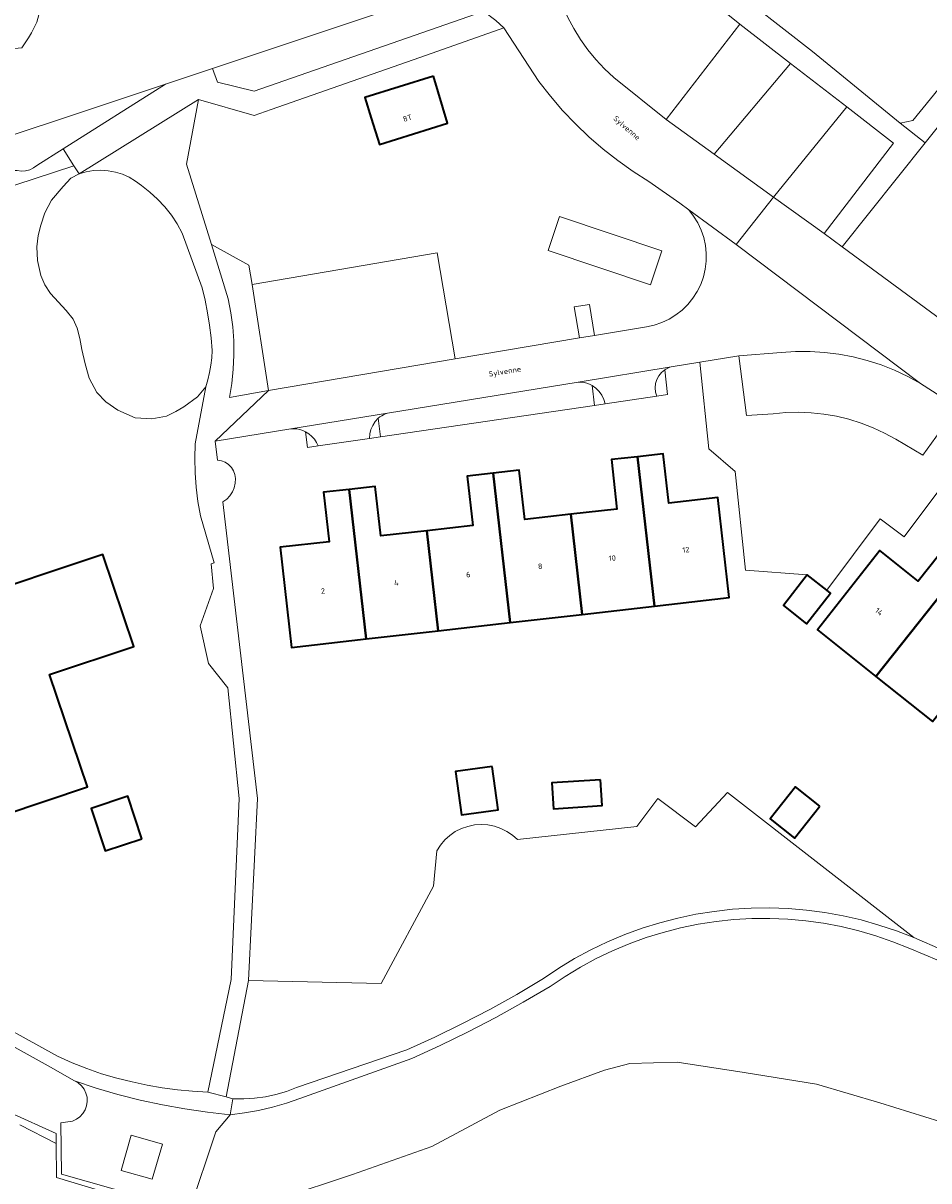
# Model space of a CAD drawing. Header units: metres. Extents: x 229229 to 231729, y 593167 to 595667.
# Tile 186 of 256: x 230809 to 230884, y 594120 to 594216. Entities that reach past the tile are written whole.
import ezdxf
from ezdxf.enums import TextEntityAlignment as Align

# ---------------------------------------------------------------- set-up
doc = ezdxf.new("R2010")
doc.units = ezdxf.units.M
for name, color, linetype, lineweight in [('B-WE-GR-GROENVOORZIENING-GV', 80, 'Continuous', 18), ('B-WE-OG-BEBOUWING-GV', 7, 'Continuous', 35), ('B-WE-OG-BEBOUWING-T18', 10, 'Continuous', 18), ('B-WE-OG-BEBOUWING_SCHUUR-GV', 7, 'Continuous', 35), ('B-WE-OG-TERREIN_ERF-GV', 7, 'Continuous', 18), ('B-WE-OG-TOPOGRAFIE-T18', 10, 'Continuous', 18), ('B-WE-OG-WATER-GV', 130, 'Continuous', 18), ('B-WE-OG-WATER_SLOOT-GV', 120, 'Continuous', 18), ('B-WE-VH-VERHARDING_GESLOTEN-GV', 252, 'Continuous', 18), ('B-WE-VH-VERHARDING_HALFVERHARDING-GV', 252, 'Continuous', 18), ('B-WE-VH-VERHARDING_OPEN-GV', 252, 'Continuous', 18)]:
    doc.layers.add(name, color=color, linetype=linetype, lineweight=lineweight)
doc.styles.add('NLCS-ISO-M250-T18', font='NLCS-ISO.ttf', dxfattribs={"height": 0.45})

msp = doc.modelspace()

# ---------------------------------------------------------------- linework, layer by layer
at = {"layer": 'B-WE-GR-GROENVOORZIENING-GV'}
for points in [[(230808.34, 594237.013), (230805.001, 594236.575), (230805.89, 594229.42), (230807.39, 594217.77), (230807.852, 594214.137), (230808.711, 594214.244), (230809.004, 594214.641), (230809.276, 594215.052), (230809.528, 594215.476), (230809.757, 594215.913), (230809.965, 594216.36), (230810.213, 594217.259), (230810.385, 594218.175), (230810.482, 594219.103), (230810.502, 594220.035), (230810.445, 594220.966)], [(230858.126, 594224.353), (230857.117, 594224.365), (230852.881, 594219.713), (230853.181, 594218.703), (230853.547, 594217.715), (230853.978, 594216.753), (230854.471, 594215.822), (230855.025, 594214.926), (230855.636, 594214.068), (230856.303, 594213.252), (230857.023, 594212.482), (230857.792, 594211.762), (230862.144, 594208.286), (230868.251, 594216.194)], [(230846.963, 594217.255), (230846.27, 594217.571), (230845.552, 594217.826), (230844.815, 594218.02), (230844.065, 594218.15), (230843.306, 594218.216), (230842.544, 594218.217), (230841.785, 594218.154), (230841.034, 594218.026), (230824.523, 594212.512), (230824.953, 594211.394), (230827.972, 594210.634)], [(230860.703, 594203.156), (230859.393, 594203.986), (230858.126, 594204.879), (230856.904, 594205.835), (230855.732, 594206.85), (230854.612, 594207.922), (230853.546, 594209.049), (230852.538, 594210.227), (230851.589, 594211.454), (230848.669, 594215.892), (230842.257, 594213.636), (230829.397, 594209.113), (230827.985, 594208.616), (230823.364, 594209.943), (230822.385, 594204.593), (230824.444, 594197.938), (230827.531, 594196.207), (230827.811, 594194.622), (230843.164, 594197.239), (230844.642, 594188.455), (230854.939, 594190.186), (230854.508, 594192.752), (230855.771, 594192.965), (230856.202, 594190.398), (230860.506, 594191.111), (230861.152, 594191.251), (230861.778, 594191.463), (230862.376, 594191.743), (230862.939, 594192.089), (230863.46, 594192.496), (230863.932, 594192.958), (230864.35, 594193.471), (230864.707, 594194.027), (230865, 594194.619), (230865.224, 594195.241), (230865.378, 594195.884), (230865.458, 594196.54), (230865.464, 594197.201), (230865.397, 594197.858), (230865.256, 594198.504), (230865.044, 594199.13), (230864.763, 594199.728), (230864.416, 594200.29), (230864.009, 594200.811), (230863.265, 594201.356)], [(230838.367, 594206.219), (230837.692, 594208.393), (230837.157, 594210.119), (230842.837, 594211.879), (230844.017, 594207.999)], [(230853.305, 594200.245), (230861.79, 594197.4), (230860.842, 594194.574), (230852.348, 594197.422)], [(230888.625, 594182.738), (230886.282, 594184.438), (230883.404, 594180.463), (230881.173, 594181.796), (230880.245, 594182.302), (230879.286, 594182.745), (230878.299, 594183.125), (230877.29, 594183.44), (230876.263, 594183.688), (230875.221, 594183.869), (230874.17, 594183.98), (230873.114, 594184.023), (230872.058, 594183.997), (230871.005, 594183.901), (230868.785, 594183.749), (230868.164, 594188.699), (230864.918, 594188.171), (230865.673, 594180.996), (230867.867, 594179.103), (230868.704, 594170.93), (230873.837, 594170.536), (230875.452, 594169.28), (230879.865, 594175.197), (230881.876, 594173.697)], [(230856.006, 594186.235), (230855.791, 594186.344), (230855.565, 594186.429), (230855.331, 594186.49), (230855.091, 594186.524), (230854.85, 594186.532), (230839.036, 594183.958), (230838.87, 594183.897), (230838.709, 594183.822), (230838.555, 594183.734), (230838.408, 594183.634), (230838.271, 594183.522), (230838.446, 594181.988), (230856.19, 594184.595)], [(230832.248, 594182.399), (230832.391, 594181.098), (230833.282, 594181.229), (230833.147, 594181.518), (230832.972, 594181.784), (230832.761, 594182.023), (230832.518, 594182.229)], [(230882.666, 594140.476), (230867.22, 594152.494), (230864.555, 594149.67), (230861.451, 594152.004), (230859.705, 594149.682), (230849.822, 594148.6), (230849.402, 594148.971), (230848.937, 594149.283), (230848.435, 594149.531), (230847.904, 594149.711), (230847.355, 594149.819), (230846.796, 594149.854), (230846.237, 594149.814), (230845.688, 594149.702), (230845.159, 594149.517), (230844.659, 594149.265), (230844.197, 594148.948), (230843.78, 594148.574), (230843.417, 594148.148), (230843.113, 594147.677), (230842.847, 594144.744), (230838.515, 594136.678), (230827.515, 594136.915), (230825.649, 594127.286), (230826.221, 594127.12), (230827.121, 594127.111), (230828.019, 594127.169), (230828.911, 594127.293), (230829.791, 594127.482), (230830.654, 594127.736), (230831.497, 594128.052), (230840.626, 594131.185), (230842.958, 594132.236), (230845.259, 594133.352), (230847.527, 594134.533), (230849.762, 594135.777), (230851.961, 594137.083), (230853.235, 594137.94), (230854.549, 594138.734), (230855.9, 594139.464), (230857.285, 594140.129), (230858.7, 594140.725), (230860.142, 594141.253), (230861.607, 594141.711), (230863.093, 594142.098), (230864.596, 594142.413), (230866.113, 594142.655), (230867.639, 594142.823), (230869.172, 594142.918), (230870.707, 594142.939), (230872.242, 594142.886), (230873.772, 594142.76), (230875.295, 594142.559), (230876.806, 594142.286), (230878.302, 594141.94), (230879.779, 594141.522), (230881.235, 594141.034)], [(230817.788, 594124.095), (230816.954, 594121.18), (230819.533, 594120.452), (230820.392, 594123.366)]]:
    msp.add_lwpolyline(points, close=True, dxfattribs=at)
at = {"layer": 'B-WE-OG-BEBOUWING-GV'}
for points in [[(230842.837, 594211.879), (230837.157, 594210.119), (230837.692, 594208.393), (230838.367, 594206.219), (230844.017, 594207.999)], [(230859.75, 594180.34), (230857.6, 594180.1), (230858.06, 594176), (230854.235, 594175.57), (230855.18, 594167.273), (230861.16, 594167.954)], [(230859.75, 594180.34), (230861.16, 594167.954), (230867.36, 594168.66), (230866.43, 594176.95), (230862.36, 594176.49), (230861.9, 594180.58)], [(230847.795, 594178.985), (230845.65, 594178.74), (230846.11, 594174.64), (230842.295, 594174.205), (230843.239, 594165.913), (230849.206, 594166.593)], [(230855.18, 594167.273), (230854.235, 594175.57), (230850.41, 594175.14), (230849.94, 594179.23), (230847.795, 594178.985), (230849.206, 594166.593)], [(230835.865, 594177.635), (230833.72, 594177.39), (230834.19, 594173.29), (230830.13, 594172.83), (230831.09, 594164.53), (230837.27, 594165.234)], [(230835.865, 594177.635), (230837.27, 594165.234), (230843.239, 594165.913), (230842.295, 594174.205), (230838.48, 594173.77), (230838.01, 594177.88)], [(230887.295, 594171.9), (230885.6, 594173.25), (230883.03, 594170.02), (230879.85, 594172.56), (230874.67, 594165.99), (230879.516, 594162.131)], [(230887.295, 594171.9), (230879.516, 594162.131), (230884.222, 594158.384), (230889.43, 594164.925), (230886.42, 594167.32), (230888.99, 594170.55), (230890.24, 594172.119), (230888.545, 594173.469)], [(230875.452, 594169.28), (230873.837, 594170.536), (230871.861, 594167.996), (230873.783, 594166.501), (230875.759, 594169.041)], [(230847.709, 594154.674), (230844.669, 594154.261), (230845.159, 594150.65), (230848.199, 594151.063)], [(230856.706, 594153.566), (230852.658, 594153.309), (230852.794, 594151.166), (230856.842, 594151.423)], [(230818.68, 594148.68), (230817.51, 594152.2), (230814.47, 594151.18), (230815.63, 594147.67)]]:
    msp.add_lwpolyline(points, close=True, dxfattribs=at)
msp.add_lwpolyline([(230807.18, 594150.63), (230814.16, 594152.98), (230811.03, 594162.28), (230818, 594164.62), (230815.44, 594172.23), (230803.83, 594168.36)], dxfattribs=at)
at = {"layer": 'B-WE-OG-BEBOUWING_SCHUUR-GV'}
msp.add_lwpolyline([(230874.88, 594151.364), (230872.851, 594152.966), (230870.759, 594150.317), (230872.788, 594148.715)], close=True, dxfattribs=at)
at = {"layer": 'B-WE-OG-TERREIN_ERF-GV'}
for points in [[(230859.512, 594225.457), (230874.263, 594213.923), (230881.542, 594207.998), (230882.58, 594208.195), (230906.862, 594238.028)], [(230797.673, 594138.385), (230811.689, 594130.641), (230812.882, 594130.1), (230814.099, 594129.617), (230815.339, 594129.194), (230816.598, 594128.832), (230817.873, 594128.532), (230819.112, 594128.259), (230820.361, 594128.036), (230821.618, 594127.862), (230822.881, 594127.738), (230824.148, 594127.664), (230826.079, 594137.005), (230826.73, 594152.003), (230825.794, 594161.174), (230824.19, 594163.199), (230823.493, 594166.309), (230824.614, 594169.42), (230824.412, 594171.455), (230824.666, 594171.536), (230823.527, 594175.435), (230823.317, 594176.619), (230823.169, 594177.813), (230823.082, 594179.013), (230823.058, 594180.216), (230823.096, 594181.418), (230823.968, 594186.12), (230823.274, 594185.301), (230822.142, 594184.471), (230821.487, 594184.074), (230820.718, 594183.693), (230819.497, 594183.476), (230818.12, 594183.561), (230816.668, 594184.198), (230815.693, 594184.887), (230814.949, 594185.66), (230814.307, 594186.838), (230813.968, 594188.026), (230813.701, 594189.222), (230813.533, 594190.131), (230813.313, 594191.005), (230812.966, 594191.747), (230812.4, 594192.457), (230811.104, 594193.879), (230810.621, 594194.598), (230810.286, 594195.357), (230810.016, 594196.606), (230809.966, 594197.735), (230810.075, 594198.668), (230810.298, 594199.523), (230810.639, 594200.541), (230811.169, 594201.611), (230812.139, 594202.75), (230812.772, 594203.424), (230813.468, 594203.78), (230813.029, 594204.46), (230790.741, 594197.168)], [(230888.625, 594182.738), (230881.876, 594173.697), (230879.865, 594175.197), (230875.452, 594169.28), (230875.759, 594169.041), (230873.783, 594166.501), (230871.861, 594167.996), (230873.837, 594170.536), (230868.704, 594170.93), (230867.867, 594179.103), (230865.673, 594180.996), (230864.918, 594188.171), (230862.54, 594187.784), (230862.431, 594187.749), (230862.324, 594187.708), (230862.22, 594187.66), (230862.119, 594187.605), (230862.022, 594187.544), (230862.254, 594185.486), (230861.363, 594185.355), (230857.081, 594184.726), (230856.19, 594184.595), (230838.446, 594181.988), (230837.555, 594181.857), (230833.282, 594181.229), (230832.391, 594181.098), (230832.248, 594182.399), (230832.017, 594182.506), (230831.774, 594182.585), (230831.525, 594182.637), (230831.271, 594182.659), (230831.016, 594182.652), (230824.753, 594181.633), (230824.952, 594180.06), (230825.28, 594180.003), (230825.588, 594179.879), (230825.863, 594179.693), (230826.093, 594179.453), (230826.268, 594179.171), (230826.38, 594178.858), (230826.423, 594178.528), (230826.415, 594178.145), (230826.335, 594177.771), (230826.186, 594177.418), (230825.973, 594177.1), (230825.704, 594176.828), (230825.388, 594176.611), (230828.252, 594152.009), (230827.515, 594136.915), (230838.515, 594136.678), (230842.847, 594144.744), (230843.113, 594147.677), (230843.417, 594148.148), (230843.78, 594148.574), (230844.197, 594148.948), (230844.659, 594149.265), (230845.159, 594149.517), (230845.688, 594149.702), (230846.237, 594149.814), (230846.796, 594149.854), (230847.355, 594149.819), (230847.904, 594149.711), (230848.435, 594149.531), (230848.937, 594149.283), (230849.402, 594148.971), (230849.822, 594148.6), (230859.705, 594149.682), (230861.451, 594152.004), (230864.555, 594149.67), (230867.22, 594152.494), (230882.666, 594140.476), (230885.082, 594139.452)], [(230884.222, 594158.384), (230879.516, 594162.131), (230874.67, 594165.99), (230879.85, 594172.56), (230883.03, 594170.02), (230885.6, 594173.25)], [(230803.83, 594168.36), (230815.44, 594172.23), (230818, 594164.62), (230811.03, 594162.28), (230814.16, 594152.98), (230807.18, 594150.63)]]:
    msp.add_lwpolyline(points, dxfattribs=at)
for points in [[(230907.482, 594175.117), (230930.007, 594203.733), (230900.296, 594227.207), (230883.604, 594206.348), (230876.714, 594197.737)], [(230861.16, 594167.954), (230855.18, 594167.273), (230849.206, 594166.593), (230843.239, 594165.913), (230837.27, 594165.234), (230831.09, 594164.53), (230830.13, 594172.83), (230834.19, 594173.29), (230833.72, 594177.39), (230835.865, 594177.635), (230838.01, 594177.88), (230838.48, 594173.77), (230842.295, 594174.205), (230846.11, 594174.64), (230845.65, 594178.74), (230847.795, 594178.985), (230849.94, 594179.23), (230850.41, 594175.14), (230854.235, 594175.57), (230858.06, 594176), (230857.6, 594180.1), (230859.75, 594180.34), (230861.9, 594180.58), (230862.36, 594176.49), (230866.43, 594176.95), (230867.36, 594168.66)], [(230847.709, 594154.674), (230848.199, 594151.063), (230845.159, 594150.65), (230844.669, 594154.261)], [(230856.706, 594153.566), (230856.842, 594151.423), (230852.794, 594151.166), (230852.658, 594153.309)], [(230817.51, 594152.2), (230818.68, 594148.68), (230815.63, 594147.67), (230814.47, 594151.18)]]:
    msp.add_lwpolyline(points, close=True, dxfattribs=at)
at = {"layer": 'B-WE-OG-WATER-GV'}
for points in [[(230886.076, 594124.84), (230879.851, 594126.79), (230874.609, 594128.331), (230868.607, 594129.303), (230863.051, 594130.148), (230859.114, 594130.041), (230857.02, 594129.482), (230853.394, 594128.164), (230848.361, 594126.179), (230842.723, 594123.178), (230836.125, 594120.841), (230830.151, 594118.867)], [(230819.842, 594118.104), (230811.608, 594120.586), (230811.578, 594123.425), (230808.546, 594124.965)]]:
    msp.add_lwpolyline(points, dxfattribs=at)
at = {"layer": 'B-WE-OG-WATER_SLOOT-GV'}
for points in [[(230884.72, 594138.573), (230882.324, 594139.576), (230880.94, 594140.132), (230879.531, 594140.62), (230878.1, 594141.038), (230876.65, 594141.387), (230875.185, 594141.664), (230873.709, 594141.87), (230872.223, 594142.004), (230870.734, 594142.065), (230869.243, 594142.054), (230867.754, 594141.97), (230866.271, 594141.814), (230864.797, 594141.585), (230863.337, 594141.286), (230861.892, 594140.915), (230860.468, 594140.475), (230859.066, 594139.966), (230857.691, 594139.389), (230856.346, 594138.746), (230855.034, 594138.038), (230853.757, 594137.267), (230852.52, 594136.435), (230850.292, 594135.119), (230848.03, 594133.864), (230845.735, 594132.669), (230843.409, 594131.537), (230841.053, 594130.467), (230831.781, 594127.131), (230830.654, 594126.75), (230829.509, 594126.425), (230828.35, 594126.157), (230827.178, 594125.948), (230825.998, 594125.797), (230824.795, 594124.373), (230822.614, 594117.867), (230811.998, 594120.864), (230811.947, 594125.132), (230812.924, 594125.272), (230813.251, 594125.419), (230813.542, 594125.627), (230813.786, 594125.89), (230813.972, 594126.196), (230814.094, 594126.533), (230814.146, 594126.887), (230814.127, 594127.245), (230814.036, 594127.591), (230813.879, 594127.913), (230813.66, 594128.197), (230813.389, 594128.431), (230813.077, 594128.607), (230810.897, 594129.848), (230799.292, 594136.28)], [(230830.151, 594118.867), (230836.125, 594120.841), (230842.723, 594123.178), (230848.361, 594126.179), (230853.394, 594128.164), (230857.02, 594129.482), (230859.114, 594130.041), (230863.051, 594130.148), (230868.607, 594129.303), (230874.609, 594128.331), (230879.851, 594126.79), (230886.076, 594124.84)], [(230808.546, 594124.965), (230811.578, 594123.425), (230811.57, 594124.23), (230807.789, 594125.951)], [(230807.789, 594125.951), (230811.57, 594124.23), (230811.578, 594123.425), (230811.608, 594120.586), (230819.842, 594118.104)]]:
    msp.add_lwpolyline(points, dxfattribs=at)
at = {"layer": 'B-WE-VH-VERHARDING_GESLOTEN-GV'}
for points in [[(230779.346, 594197.479), (230820.62, 594211.217), (230824.523, 594212.512), (230841.034, 594218.026)], [(230848.025, 594216.484), (230848.354, 594216.195), (230848.669, 594215.892), (230851.589, 594211.454), (230852.538, 594210.227), (230853.546, 594209.049), (230854.612, 594207.922), (230855.732, 594206.85), (230856.904, 594205.835), (230858.126, 594204.879), (230859.393, 594203.986), (230860.703, 594203.156), (230863.265, 594201.356), (230864.009, 594200.811), (230867.944, 594197.929), (230871.048, 594201.84), (230866.127, 594205.408), (230862.144, 594208.286), (230857.792, 594211.762), (230857.023, 594212.482), (230856.303, 594213.252), (230855.636, 594214.068), (230855.025, 594214.926), (230854.471, 594215.822), (230853.978, 594216.753)], [(230809.965, 594216.36), (230809.757, 594215.913), (230809.528, 594215.476), (230809.276, 594215.052), (230809.004, 594214.641), (230808.711, 594214.244)], [(230885.082, 594139.452), (230882.666, 594140.476), (230881.235, 594141.034), (230879.779, 594141.522), (230878.302, 594141.94), (230876.806, 594142.286), (230875.295, 594142.559), (230873.772, 594142.76), (230872.242, 594142.886), (230870.707, 594142.939), (230869.172, 594142.918), (230867.639, 594142.823), (230866.113, 594142.655), (230864.596, 594142.413), (230863.093, 594142.098), (230861.607, 594141.711), (230860.142, 594141.253), (230858.7, 594140.725), (230857.285, 594140.129), (230855.9, 594139.464), (230854.549, 594138.734), (230853.235, 594137.94), (230851.961, 594137.083), (230849.762, 594135.777), (230847.527, 594134.533), (230845.259, 594133.352), (230842.958, 594132.236), (230840.626, 594131.185), (230831.497, 594128.052), (230830.654, 594127.736), (230829.791, 594127.482), (230828.911, 594127.293), (230828.019, 594127.169), (230827.121, 594127.111), (230826.221, 594127.12), (230825.998, 594125.797), (230827.178, 594125.948), (230828.35, 594126.157), (230829.509, 594126.425), (230830.654, 594126.75), (230831.781, 594127.131), (230841.053, 594130.467), (230843.409, 594131.537), (230845.735, 594132.669), (230848.03, 594133.864), (230850.292, 594135.119), (230852.52, 594136.435), (230853.757, 594137.267), (230855.034, 594138.038), (230856.346, 594138.746), (230857.691, 594139.389), (230859.066, 594139.966), (230860.468, 594140.475), (230861.892, 594140.915), (230863.337, 594141.286), (230864.797, 594141.585), (230866.271, 594141.814), (230867.754, 594141.97), (230869.243, 594142.054), (230870.734, 594142.065), (230872.223, 594142.004), (230873.709, 594141.87), (230875.185, 594141.664), (230876.65, 594141.387), (230878.1, 594141.038), (230879.531, 594140.62), (230880.94, 594140.132), (230882.324, 594139.576), (230884.72, 594138.573)]]:
    msp.add_lwpolyline(points, dxfattribs=at)
msp.add_lwpolyline([(230872.438, 594212.936), (230866.127, 594205.408), (230871.048, 594201.84), (230877.101, 594209.334)], close=True, dxfattribs=at)
at = {"layer": 'B-WE-VH-VERHARDING_HALFVERHARDING-GV'}
msp.add_lwpolyline([(230799.292, 594136.28), (230810.897, 594129.848), (230813.077, 594128.607), (230814.875, 594128.011), (230816.692, 594127.479), (230818.527, 594127.012), (230820.378, 594126.609), (230822.241, 594126.273), (230824.115, 594126.002), (230825.998, 594125.797), (230826.221, 594127.12), (230825.649, 594127.286), (230824.148, 594127.664), (230822.881, 594127.738), (230821.618, 594127.862), (230820.361, 594128.036), (230819.112, 594128.259), (230817.873, 594128.532), (230816.598, 594128.832), (230815.339, 594129.194), (230814.099, 594129.617), (230812.882, 594130.1), (230811.689, 594130.641), (230797.673, 594138.385)], dxfattribs=at)
at = {"layer": 'B-WE-VH-VERHARDING_OPEN-GV'}
for points in [[(230906.862, 594238.028), (230882.58, 594208.195), (230881.542, 594207.998), (230883.604, 594206.348), (230900.296, 594227.207)], [(230790.741, 594197.168), (230813.029, 594204.46), (230812.139, 594205.85), (230809.967, 594204.477), (230809.687, 594204.274), (230809.373, 594204.126), (230809.038, 594204.04), (230808.692, 594204.018)], [(230907.482, 594175.117), (230876.714, 594197.737), (230875.223, 594198.839), (230871.048, 594201.84), (230867.944, 594197.929), (230883.224, 594186.413), (230886.282, 594184.438)]]:
    msp.add_lwpolyline(points, dxfattribs=at)
for points in [[(230859.512, 594225.457), (230858.126, 594224.353), (230868.251, 594216.194), (230872.438, 594212.936), (230877.101, 594209.334), (230880.979, 594206.338), (230875.223, 594198.839), (230876.714, 594197.737), (230883.604, 594206.348), (230881.542, 594207.998), (230874.263, 594213.923)], [(230848.669, 594215.892), (230848.354, 594216.195), (230848.025, 594216.484), (230847.683, 594216.757), (230847.329, 594217.014), (230846.963, 594217.255), (230827.972, 594210.634), (230824.953, 594211.394), (230824.523, 594212.512), (230820.62, 594211.217), (230812.139, 594205.85), (230813.029, 594204.46), (230813.468, 594203.78), (230823.364, 594209.943), (230827.985, 594208.616), (230829.397, 594209.113), (230842.257, 594213.636)], [(230866.127, 594205.408), (230872.438, 594212.936), (230868.251, 594216.194), (230862.144, 594208.286)], [(230805.264, 594203.698), (230805.872, 594203.833), (230806.486, 594203.937), (230807.104, 594204.009), (230807.725, 594204.051), (230808.348, 594204.061), (230808.692, 594204.018), (230809.038, 594204.04), (230809.373, 594204.126), (230809.687, 594204.274), (230809.967, 594204.477), (230812.139, 594205.85), (230820.62, 594211.217), (230779.346, 594197.479), (230779.292, 594197.461), (230779.295, 594197.401), (230775.187, 594196.041), (230763.956, 594192.323), (230769.814, 594192.094)], [(230825.388, 594176.611), (230825.704, 594176.828), (230825.973, 594177.1), (230826.186, 594177.418), (230826.335, 594177.771), (230826.415, 594178.145), (230826.423, 594178.528), (230826.38, 594178.858), (230826.268, 594179.171), (230826.093, 594179.453), (230825.863, 594179.693), (230825.588, 594179.879), (230825.28, 594180.003), (230824.952, 594180.06), (230824.753, 594181.633), (230829.169, 594185.833), (230825.926, 594185.256), (230826.118, 594186.416), (230826.243, 594187.585), (230826.299, 594188.759), (230826.286, 594189.935), (230826.205, 594191.107), (230826.056, 594192.274), (230825.839, 594193.429), (230824.444, 594197.938), (230822.385, 594204.593), (230823.364, 594209.943), (230813.468, 594203.78), (230814.055, 594203.954), (230814.659, 594204.058), (230815.27, 594204.09), (230815.881, 594204.049), (230816.483, 594203.936), (230817.067, 594203.752), (230817.626, 594203.5), (230818.15, 594203.185), (230818.634, 594202.809), (230819.332, 594202.279), (230819.983, 594201.692), (230820.581, 594201.051), (230821.123, 594200.362), (230821.605, 594199.63), (230822.022, 594198.859), (230823.663, 594194.325), (230823.914, 594193.303), (230824.124, 594192.272), (230824.293, 594191.233), (230824.421, 594190.189), (230824.507, 594189.14), (230824.463, 594188.526), (230824.387, 594187.916), (230824.279, 594187.31), (230824.139, 594186.711), (230823.968, 594186.12), (230823.096, 594181.418), (230823.058, 594180.216), (230823.082, 594179.013), (230823.169, 594177.813), (230823.317, 594176.619), (230823.527, 594175.435), (230824.666, 594171.536), (230824.412, 594171.455), (230824.614, 594169.42), (230823.493, 594166.309), (230824.19, 594163.199), (230825.794, 594161.174), (230826.73, 594152.003), (230826.079, 594137.005), (230824.148, 594127.664), (230825.649, 594127.286), (230827.515, 594136.915), (230828.252, 594152.009)], [(230875.223, 594198.839), (230880.979, 594206.338), (230877.101, 594209.334), (230871.048, 594201.84)], [(230823.663, 594194.325), (230822.022, 594198.859), (230821.605, 594199.63), (230821.123, 594200.362), (230820.581, 594201.051), (230819.983, 594201.692), (230819.332, 594202.279), (230818.634, 594202.809), (230818.15, 594203.185), (230817.626, 594203.5), (230817.067, 594203.752), (230816.483, 594203.936), (230815.881, 594204.049), (230815.27, 594204.09), (230814.659, 594204.058), (230814.055, 594203.954), (230813.468, 594203.78), (230812.772, 594203.424), (230812.139, 594202.75), (230811.169, 594201.611), (230810.639, 594200.541), (230810.298, 594199.523), (230810.075, 594198.668), (230809.966, 594197.735), (230810.016, 594196.606), (230810.286, 594195.357), (230810.621, 594194.598), (230811.104, 594193.879), (230812.4, 594192.457), (230812.966, 594191.747), (230813.313, 594191.005), (230813.533, 594190.131), (230813.701, 594189.222), (230813.968, 594188.026), (230814.307, 594186.838), (230814.949, 594185.66), (230815.693, 594184.887), (230816.668, 594184.198), (230818.12, 594183.561), (230819.497, 594183.476), (230820.718, 594183.693), (230821.487, 594184.074), (230822.142, 594184.471), (230823.274, 594185.301), (230823.968, 594186.12), (230824.139, 594186.711), (230824.279, 594187.31), (230824.387, 594187.916), (230824.463, 594188.526), (230824.507, 594189.14), (230824.421, 594190.189), (230824.293, 594191.233), (230824.124, 594192.272), (230823.914, 594193.303)], [(230867.944, 594197.929), (230864.009, 594200.811), (230864.416, 594200.29), (230864.763, 594199.728), (230865.044, 594199.13), (230865.256, 594198.504), (230865.397, 594197.858), (230865.464, 594197.201), (230865.458, 594196.54), (230865.378, 594195.884), (230865.224, 594195.241), (230865, 594194.619), (230864.707, 594194.027), (230864.35, 594193.471), (230863.932, 594192.958), (230863.46, 594192.496), (230862.939, 594192.089), (230862.376, 594191.743), (230861.778, 594191.463), (230861.152, 594191.251), (230860.506, 594191.111), (230856.202, 594190.398), (230854.939, 594190.186), (230844.642, 594188.455), (230829.169, 594185.833), (230824.753, 594181.633), (230831.016, 594182.652), (230839.036, 594183.958), (230854.85, 594186.532), (230862.54, 594187.784), (230864.918, 594188.171), (230868.164, 594188.699), (230871.662, 594188.971), (230872.863, 594189.051), (230874.067, 594189.055), (230875.269, 594188.984), (230876.464, 594188.836), (230877.647, 594188.613), (230878.813, 594188.316), (230879.959, 594187.946), (230881.079, 594187.504), (230882.169, 594186.992), (230883.224, 594186.413)], [(230852.348, 594197.422), (230860.842, 594194.574), (230861.79, 594197.4), (230853.305, 594200.245)], [(230827.811, 594194.622), (230827.531, 594196.207), (230824.444, 594197.938), (230825.839, 594193.429), (230826.056, 594192.274), (230826.205, 594191.107), (230826.286, 594189.935), (230826.299, 594188.759), (230826.243, 594187.585), (230826.118, 594186.416), (230825.926, 594185.256), (230829.169, 594185.833)], [(230844.642, 594188.455), (230843.164, 594197.239), (230827.811, 594194.622), (230829.169, 594185.833)], [(230854.508, 594192.752), (230854.939, 594190.186), (230856.202, 594190.398), (230855.771, 594192.965)], [(230883.224, 594186.413), (230882.169, 594186.992), (230881.079, 594187.504), (230879.959, 594187.946), (230878.813, 594188.316), (230877.647, 594188.613), (230876.464, 594188.836), (230875.269, 594188.984), (230874.067, 594189.055), (230872.863, 594189.051), (230871.662, 594188.971), (230868.164, 594188.699), (230868.785, 594183.749), (230871.005, 594183.901), (230872.058, 594183.997), (230873.114, 594184.023), (230874.17, 594183.98), (230875.221, 594183.869), (230876.263, 594183.688), (230877.29, 594183.44), (230878.299, 594183.125), (230879.286, 594182.745), (230880.245, 594182.302), (230881.173, 594181.796), (230883.404, 594180.463), (230886.282, 594184.438)], [(230862.022, 594187.544), (230862.119, 594187.605), (230862.22, 594187.66), (230862.324, 594187.708), (230862.431, 594187.749), (230862.54, 594187.784), (230854.85, 594186.532), (230855.091, 594186.524), (230855.331, 594186.49), (230855.565, 594186.429), (230855.791, 594186.344), (230856.006, 594186.235), (230856.319, 594186.017), (230856.591, 594185.748), (230856.812, 594185.437), (230856.977, 594185.093), (230857.081, 594184.726), (230861.363, 594185.355), (230861.26, 594185.693), (230861.225, 594186.044), (230861.259, 594186.396), (230861.361, 594186.734), (230861.526, 594187.046), (230861.75, 594187.319)], [(230862.022, 594187.544), (230861.75, 594187.319), (230861.526, 594187.046), (230861.361, 594186.734), (230861.259, 594186.396), (230861.225, 594186.044), (230861.26, 594185.693), (230861.363, 594185.355), (230862.254, 594185.486)], [(230856.006, 594186.235), (230856.19, 594184.595), (230857.081, 594184.726), (230856.977, 594185.093), (230856.812, 594185.437), (230856.591, 594185.748), (230856.319, 594186.017)], [(230838.271, 594183.522), (230838.408, 594183.634), (230838.555, 594183.734), (230838.709, 594183.822), (230838.87, 594183.897), (230839.036, 594183.958), (230831.016, 594182.652), (230831.271, 594182.659), (230831.525, 594182.637), (230831.774, 594182.585), (230832.017, 594182.506), (230832.248, 594182.399), (230832.518, 594182.229), (230832.761, 594182.023), (230832.972, 594181.784), (230833.147, 594181.518), (230833.282, 594181.229), (230837.555, 594181.857), (230837.576, 594182.23), (230837.661, 594182.594), (230837.809, 594182.938), (230838.014, 594183.25)], [(230838.271, 594183.522), (230838.014, 594183.25), (230837.809, 594182.938), (230837.661, 594182.594), (230837.576, 594182.23), (230837.555, 594181.857), (230838.446, 594181.988)], [(230825.998, 594125.797), (230824.115, 594126.002), (230822.241, 594126.273), (230820.378, 594126.609), (230818.527, 594127.012), (230816.692, 594127.479), (230814.875, 594128.011), (230813.077, 594128.607), (230813.389, 594128.431), (230813.66, 594128.197), (230813.879, 594127.913), (230814.036, 594127.591), (230814.127, 594127.245), (230814.146, 594126.887), (230814.094, 594126.533), (230813.972, 594126.196), (230813.786, 594125.89), (230813.542, 594125.627), (230813.251, 594125.419), (230812.924, 594125.272), (230811.947, 594125.132), (230811.998, 594120.864), (230822.614, 594117.867), (230824.795, 594124.373)], [(230820.392, 594123.366), (230819.533, 594120.452), (230816.954, 594121.18), (230817.788, 594124.095)]]:
    msp.add_lwpolyline(points, close=True, dxfattribs=at)

# ---------------------------------------------------------------- texts
at = {"layer": 'B-WE-OG-BEBOUWING-T18', "style": 'NLCS-ISO-M250-T18'}
for s, rotation, p in [('8T', 17.2, (230840.694, 594208.41)), ('12', 6.4, (230863.772, 594172.624)), ('10', 6.4, (230857.673, 594171.931)), ('6', 6.5, (230845.732, 594170.571)), ('8', 6.4, (230851.695, 594171.259)), ('4', 6.5, (230839.766, 594169.891)), ('2', 6.4, (230833.68, 594169.207)), ('14', 321.5, (230879.79, 594167.489))]:
    msp.add_text(s, height=0.45, rotation=rotation, dxfattribs=at).set_placement(p, align=Align.MIDDLE)
at = {"layer": 'B-WE-OG-TOPOGRAFIE-T18', "style": 'NLCS-ISO-M250-T18'}
for rotation, p in [(318.8, (230858.839, 594207.539)), (9.4, (230848.773, 594187.345))]:
    msp.add_text('Sylvenne', height=0.45, rotation=rotation, dxfattribs=at).set_placement(p, align=Align.MIDDLE)

doc.saveas('drawing.dxf')
